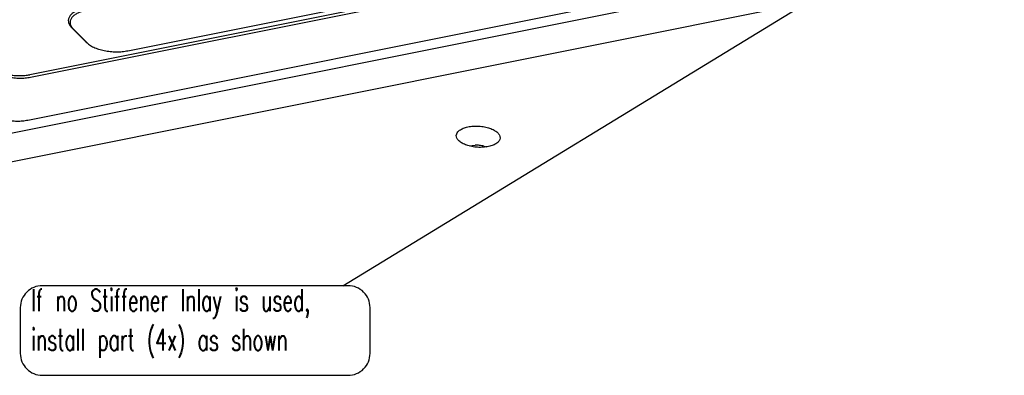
# Model space of a CAD drawing. Header units: inches. Extents: x 155 to 996, y 103 to 697.
# Tile 43 of 81: x 540 to 675, y 422 to 471. Entities that reach past the tile are written whole.
import ezdxf

# ---------------------------------------------------------------- set-up
doc = ezdxf.new("R2010")
doc.units = ezdxf.units.IN
doc.layers.add('1', color=7, linetype='Continuous')
doc.styles.add('CONVERTER_12', font='txt.shx', dxfattribs={"width": 0.63})
doc.dimstyles.get("Standard").update_dxf_attribs({"dimtxt": 0.18, "dimasz": 0.18, "dimexe": 0.18, "dimexo": 0.0625, "dimgap": 0.09, "dimtad": 0, "dimtih": 1, "dimtoh": 1, "dimdec": 4, "dimzin": 0, "dimdsep": 46, "dimtxsty": 'Standard', "dimcen": 0.09, "dimadec": 0, "dimazin": 0, "dimtfac": 1, "dimtdec": 4, "dimtofl": 0, "dimtmove": 0, "dimatfit": 3, "dimfxl": 1, "dimtolj": 1, "dimtzin": 0, "dimarcsym": 0})

# ---------------------------------------------------------------- blocks, each defined once
blk = doc.blocks.new('PCB2__1', base_point=(377.14, 358.26))
at = {"color": 7, "linetype": 'Continuous'}
for p, q in [((601.15, 453.24), (602.01, 453.32)), ((603.17, 453.2), (603.51, 453.09))]:
    blk.add_line(p, q, dxfattribs=at)
for points, knots in [([(599.41, 454.66), (599.43, 454.53), (599.46, 454.24), (599.78, 453.87), (600.24, 453.55), (600.85, 453.29), (601.56, 453.1), (602.32, 453.01), (603.08, 453.01), (603.81, 453.11), (604.44, 453.29), (604.94, 453.55), (605.29, 453.88), (605.44, 454.29), (605.34, 454.71), (605.04, 455.08), (604.57, 455.41), (603.96, 455.67), (603.26, 455.85), (602.5, 455.94), (601.73, 455.94), (601.01, 455.85), (600.38, 455.67), (599.88, 455.4), (599.51, 455.07), (599.44, 454.79), (599.41, 454.66)], [0, 0, 0, 0, 0.389975, 0.851283, 1.415186, 2.078085, 2.816065, 3.594101, 4.372138, 5.110118, 5.773017, 6.336919, 6.798228, 7.188203, 7.578178, 8.039486, 8.603388, 9.266287, 10.004268, 10.782304, 11.56034, 12.298321, 12.96122, 13.525122, 13.98643, 14.376406, 14.376406, 14.376406, 14.376406]), ([(603.17, 453.2), (602.98, 453.23), (602.6, 453.3), (602.21, 453.31), (602.01, 453.32)], [0, 0, 0, 0, 0.580355, 1.168432, 1.168432, 1.168432, 1.168432])]:
    blk.add_open_spline(points, degree=3, knots=knots, dxfattribs=at)
blk = doc.blocks.new('E8021-24140', base_point=(199.01, 250.26))
at = {"color": 7, "linetype": 'Continuous'}
for p, q in [((554.38, 466.28), (639.79, 483.41)), ((641.66, 483.18), (540.95, 462.98)), ((541.04, 462.65), (641.76, 482.85)), ((668.05, 480.94), (404.09, 428)), ((405.35, 424.37), (675.47, 478.55)), ((540.68, 456.76), (641.39, 476.96)), ((546.68, 469.44), (548.67, 467.45)), ((548.88, 467.27), (546.88, 469.27)), ((548.88, 467.27), (548.95, 467.21))]:
    blk.add_line(p, q, dxfattribs=at)
for points, knots in [([(548.53, 472.13), (548.29, 472.08), (547.85, 471.97), (547.25, 471.72), (546.76, 471.42), (546.41, 471.06), (546.22, 470.66), (546.2, 470.23), (546.36, 469.8), (546.57, 469.57), (546.68, 469.44)], [0, 0, 0, 0, 0.724651, 1.37512, 1.942511, 2.429335, 2.855047, 3.258932, 3.689551, 4.184286, 4.184286, 4.184286, 4.184286]), ([(548.63, 471.8), (548.41, 471.75), (547.99, 471.65), (547.42, 471.41), (546.97, 471.13), (546.64, 470.79), (546.45, 470.41), (546.44, 470.01), (546.59, 469.61), (546.78, 469.39), (546.88, 469.27)], [0, 0, 0, 0, 0.682025, 1.29423, 1.828246, 2.286433, 2.687103, 3.06723, 3.472519, 3.938151, 3.938151, 3.938151, 3.938151]), ([(548.67, 467.45), (548.82, 467.32), (549.13, 467.05), (549.71, 466.74), (550.39, 466.48), (551.15, 466.29), (551.96, 466.17), (552.78, 466.12), (553.59, 466.15), (554.12, 466.23), (554.38, 466.28)], [0, 0, 0, 0, 0.576263, 1.235118, 1.966736, 2.754264, 3.576437, 4.409548, 5.229162, 6.011745, 6.011745, 6.011745, 6.011745]), ([(535.67, 463.75), (535.81, 463.63), (536.1, 463.38), (536.65, 463.09), (537.29, 462.85), (538.01, 462.66), (538.76, 462.55), (539.54, 462.5), (540.31, 462.53), (540.8, 462.61), (541.04, 462.65)], [0, 0, 0, 0, 0.542365, 1.162464, 1.851045, 2.592249, 3.366058, 4.150163, 4.921564, 5.658113, 5.658113, 5.658113, 5.658113]), ([(535.91, 464.01), (536.04, 463.9), (536.31, 463.66), (536.83, 463.39), (537.43, 463.16), (538.1, 462.99), (538.81, 462.89), (539.53, 462.85), (540.25, 462.87), (540.72, 462.94), (540.95, 462.98)], [0, 0, 0, 0, 0.508467, 1.08981, 1.735355, 2.430233, 3.15568, 3.890778, 4.613966, 5.304481, 5.304481, 5.304481, 5.304481]), ([(535.31, 457.86), (535.45, 457.74), (535.74, 457.49), (536.29, 457.2), (536.93, 456.95), (537.64, 456.77), (538.4, 456.65), (539.18, 456.61), (539.94, 456.64), (540.44, 456.72), (540.68, 456.76)], [0, 0, 0, 0, 0.542365, 1.162464, 1.851045, 2.592249, 3.366058, 4.150163, 4.921564, 5.658113, 5.658113, 5.658113, 5.658113])]:
    blk.add_open_spline(points, degree=3, knots=knots, dxfattribs=at)
blk = doc.blocks.new('E8021-64140', base_point=(199.01, 250.26))
blk.add_blockref('E8021-24140', (199.01, 250.26))
blk = doc.blocks.new('E8021-96540__50', base_point=(199.01, 250.26))
for name, p in [('E8021-64140', (199.01, 250.26)), ('PCB2__1', (377.14, 358.26))]:
    blk.add_blockref(name, p)
blk = doc.blocks.new('Gen1', base_point=(572.3, 417.2))
at = {"layer": '1', "color": 3}
blk.add_lwpolyline([(542.64, 421.72), (584.58, 421.72, 0.414214), (587.58, 424.72), (587.58, 431.02, 0.414214), (584.58, 434.02), (542.64, 434.02, 0.414214), (539.64, 431.02), (539.64, 424.72, 0.414214)], format="xyb", close=True, dxfattribs=at)
blk.add_blockref('E8021-96540__50', (199.01, 250.26))
at = {"layer": '1', "color": 3, "insert": (541.14, 424.12), "char_height": 3, "attachment_point": 7, "line_spacing_factor": 1.080432, "style": 'CONVERTER_12'}
blk.add_mtext('If no Stiffener Inlay is used,\\Pinstall part (4x) as shown', dxfattribs=at)
at = {"layer": '1', "color": 3, "linetype": 'Continuous', "has_arrowhead": 0}
blk.add_leader([(666.78, 484.68), (583.85, 433.96)], dimstyle='Standard', dxfattribs=at)

msp = doc.modelspace()

# ---------------------------------------------------------------- block references
msp.add_blockref('Gen1', (572.3, 417.2))

doc.saveas('drawing.dxf')
